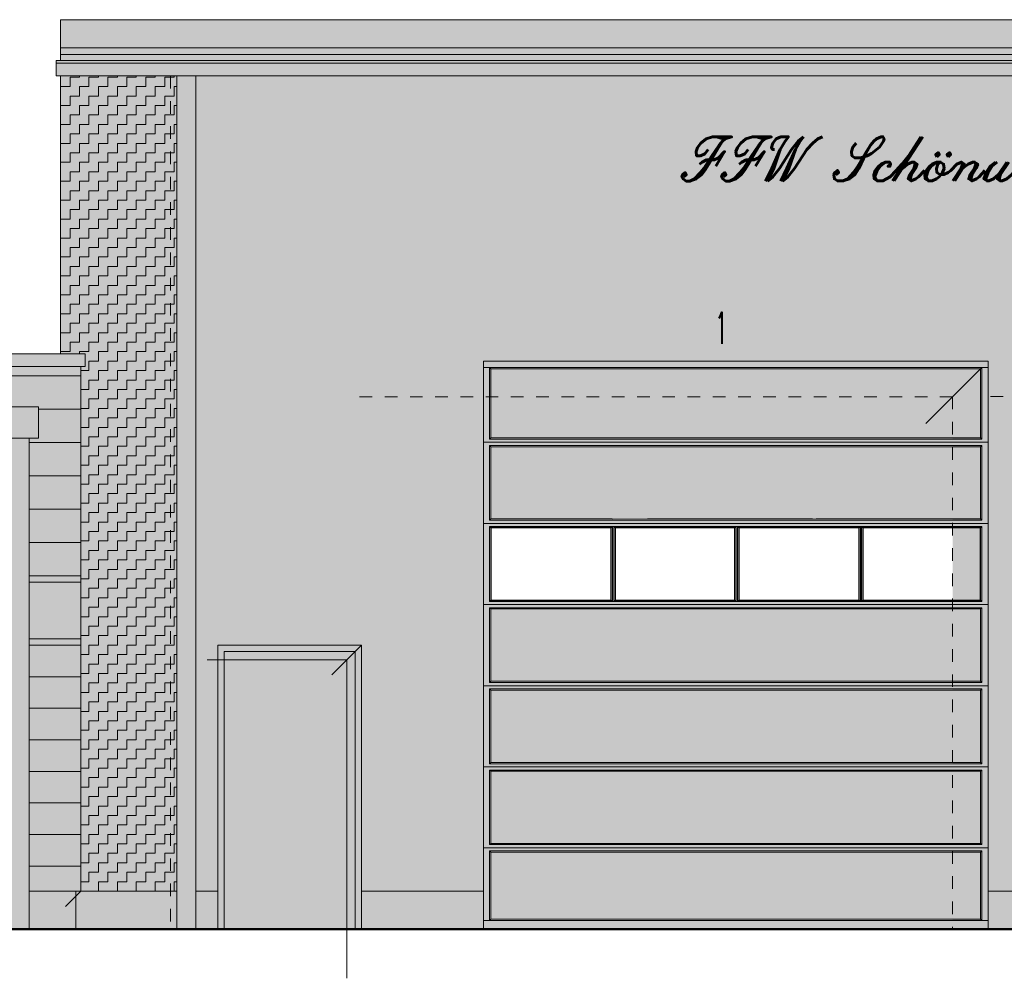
# Model space of a CAD drawing. Header units: metres. Extents: x 1169 to 1496, y -112 to 50.
# Tile 187 of 256: x 1467 to 1475, y -109 to -102. Entities that reach past the tile are written whole.
import ezdxf

# ---------------------------------------------------------------- set-up
doc = ezdxf.new("R2010")
doc.units = ezdxf.units.M
doc.header["$XCLIPFRAME"] = 2
doc.linetypes.add('AUSGEZOGEN', pattern=[0])
doc.linetypes.add('PUNKT2_S9', pattern=[0.0015, 0, -0.0015])
for name, color, linetype, lineweight in [('XR$5$Ansicht', 1, 'AUSGEZOGEN', 50), ('XR$5$Design', 4, 'AUSGEZOGEN', 13), ('XR$5$Filling', 4, 'AUSGEZOGEN', 13), ('XR$5$Muster', 4, 'AUSGEZOGEN', 13), ('XR$5$Schraffur', 4, 'AUSGEZOGEN', 13), ('XR$5$STANDARD_1', 7, 'AUSGEZOGEN', 25), ('XR$5$Wegeflächen', 4, 'AUSGEZOGEN', 13)]:
    doc.layers.add(name, color=color, linetype=linetype, lineweight=lineweight)
doc.styles.add('ROMANT', font='romant__.ttf')
doc.styles.add('SCRIPTC', font='scriptc_.ttf')
picture_1 = doc.add_image_def('image1.tif', size_in_pixel=(512, 512))
pattern_1 = [(90, (-0.15, 0.15), (-0.075, 0.075), [0.075, -0.075]), (180, (-0.15, 0.15), (-0.075, -0.075), [0.075, -0.075])]

msp = doc.modelspace()

# ---------------------------------------------------------------- hatches: boundary and pattern name
at = {"layer": 'XR$5$Filling', "linetype": 'AUSGEZOGEN', "lineweight": 13, "transparency": 33554687}
h = msp.add_hatch(dxfattribs=at)
h.set_pattern_fill('MUSTER', color=52, scale=0.075, angle=90, style=0, pattern_type=2)
h.set_pattern_definition(pattern_1)
h.paths.add_polyline_path([(1467.5254, -102.2147), (1467.5254, -104.4165), (1467.7198, -104.4165), (1467.7198, -104.5165), (1467.6854, -104.5165), (1467.6854, -108.6757), (1468.4469, -108.6757), (1468.4469, -102.2147)], flags=0)
h = msp.add_hatch(dxfattribs=at)
h.set_pattern_fill('MUSTER', color=52, scale=0.075, angle=90, style=0, pattern_type=2)
h.set_pattern_definition(pattern_1)
h.paths.add_polyline_path([(1467.5254, -102.2147), (1467.5254, -104.4165), (1467.7198, -104.4165), (1467.7198, -104.5165), (1467.6854, -104.5165), (1467.6854, -108.6757), (1468.4469, -108.6757), (1468.4469, -102.2147)], flags=0)
h = msp.add_hatch(dxfattribs=at)
h.set_pattern_fill('MUSTER', color=52, scale=0.075, angle=90, style=0, pattern_type=2)
h.set_pattern_definition(pattern_1)
h.paths.add_polyline_path([(1470.8754, -104.4757), (1474.8754, -104.4757), (1474.8754, -108.6757), (1475.8754, -108.6757), (1475.8754, -104.4757), (1479.8754, -104.4757), (1479.8754, -108.6757), (1480.8754, -108.6757), (1480.8754, -104.4757), (1484.8754, -104.4757), (1484.8754, -108.6757), (1485.334, -108.6757), (1485.334, -102.2147), (1468.5969, -102.2147), (1468.5969, -108.6757), (1468.7704, -108.6757), (1468.7704, -106.7257), (1469.9104, -106.7257), (1469.9104, -108.6757), (1470.8754, -108.6757)], flags=0)
h = msp.add_hatch(dxfattribs=at)
h.set_pattern_fill('MUSTER', color=52, scale=0.075, angle=90, style=0, pattern_type=2)
h.set_pattern_definition(pattern_1)
h.paths.add_polyline_path([(1470.8754, -104.4757), (1474.8754, -104.4757), (1474.8754, -108.6757), (1475.8754, -108.6757), (1475.8754, -104.4757), (1479.8754, -104.4757), (1479.8754, -108.6757), (1480.8754, -108.6757), (1480.8754, -104.4757), (1484.8754, -104.4757), (1484.8754, -108.6757), (1485.334, -108.6757), (1485.334, -102.2147), (1468.5969, -102.2147), (1468.5969, -108.6757), (1468.7704, -108.6757), (1468.7704, -106.7257), (1469.9104, -106.7257), (1469.9104, -108.6757), (1470.8754, -108.6757)], flags=0)
at = {"layer": 'XR$5$Filling', "linetype": 'AUSGEZOGEN', "lineweight": 200, "transparency": 33554687}
for points in [[(1474.8152, -105.0829), (1474.8152, -104.5359), (1473.8826, -104.5359), (1473.8547, -104.5359), (1472.898, -104.5359), (1472.87, -104.5359), (1472.381, -104.5359), (1470.9356, -104.5359), (1470.9356, -105.083), (1473.8536, -105.083), (1473.8536, -105.0829)], [(1472.6612, -105.153), (1470.9356, -105.153), (1470.9356, -105.7259), (1471.8954, -105.7259), (1471.8954, -105.726), (1474.8152, -105.7258), (1474.8152, -105.153), (1473.5654, -105.153), (1473.5654, -105.1529)], [(1474.8152, -106.439), (1472.1638, -106.4389), (1472.382, -106.4389), (1470.9356, -106.4389), (1470.9356, -107.0119), (1471.8955, -107.0119), (1471.8955, -107.0118), (1472.6612, -107.0119), (1474.8152, -107.0119)], [(1472.6612, -107.0819), (1470.9356, -107.0819), (1470.9356, -107.6548), (1471.8954, -107.6548), (1471.8954, -107.6549), (1472.1638, -107.6548), (1472.382, -107.6548), (1472.6612, -107.6548), (1474.8152, -107.6547), (1474.8152, -107.082)], [(1472.6612, -107.7248), (1470.9356, -107.7248), (1470.9356, -108.2961), (1471.8954, -108.2961), (1471.8954, -108.2961), (1474.8152, -108.296), (1474.8152, -107.7248), (1473.5654, -107.7248), (1473.5654, -107.7248)], [(1472.6612, -108.3661), (1470.9356, -108.3661), (1470.9356, -108.8958), (1474.8152, -108.8958), (1474.8152, -108.3661), (1473.5137, -108.3661), (1473.5137, -108.366)]]:
    msp.add_hatch(color=254, dxfattribs=at).paths.add_polyline_path(points)
at = {"layer": 'XR$5$Muster', "linetype": 'AUSGEZOGEN', "lineweight": 13, "transparency": 33554687}
for color, points in [(252, [(1486.4054, -101.7698), (1467.5254, -101.7698), (1467.5254, -101.992), (1486.4054, -101.992)]), (9, [(1467.5254, -101.992), (1467.5254, -102.0941), (1486.4054, -102.0941), (1486.4054, -101.992)]), (59, [(1468.3952, -108.6757), (1468.4469, -108.6757), (1468.4469, -102.2147), (1467.5254, -102.2147), (1467.5254, -102.2875), (1468.3952, -102.2875)]), (59, [(1485.334, -102.2147), (1468.5969, -102.2147), (1468.5969, -102.2875), (1485.2823, -102.2875), (1485.2823, -108.6757), (1485.334, -108.6757)]), (9, [(1467.7198, -104.5165), (1467.7198, -104.4165), (1440.551, -104.4165), (1440.551, -104.5165)]), (59, [(1474.5942, -108.9757), (1474.8754, -108.9757), (1474.8754, -104.4757), (1470.8754, -104.4757), (1470.8754, -104.7569), (1474.5942, -104.7569)]), (252, [(1467.051, -105.0865), (1467.351, -105.0865), (1467.351, -104.8365), (1467.051, -104.8365)]), (252, [(1467.051, -105.0865), (1467.351, -105.0865), (1467.351, -104.8365), (1467.051, -104.8365)]), (59, [(1469.793, -106.8431), (1469.793, -108.9757), (1469.9104, -108.9757), (1469.9104, -106.7257), (1468.7704, -106.7257), (1468.7704, -106.8431)]), (254, [(1468.8204, -108.9757), (1469.8604, -108.9757), (1469.8604, -106.7757), (1468.8204, -106.7757)]), (250, [(1467.276, -108.7157), (1467.6454, -108.7157), (1467.6454, -108.6757), (1467.276, -108.6757)]), (59, [(1468.4469, -108.7157), (1468.4469, -108.6757), (1467.6454, -108.6757), (1467.6454, -108.7157)]), (59, [(1468.5969, -108.6757), (1468.5969, -108.7157), (1468.7704, -108.7157), (1468.7704, -108.6757)]), (59, [(1470.8754, -108.7157), (1470.8754, -108.6757), (1469.9104, -108.6757), (1469.9104, -108.7157)]), (59, [(1475.8754, -108.7157), (1475.8754, -108.6757), (1474.8754, -108.6757), (1474.8754, -108.7157)]), (59, [(1468.4469, -108.9757), (1468.4469, -108.7157), (1468.3952, -108.7157), (1468.3952, -108.9757)])]:
    msp.add_hatch(color=color, dxfattribs=at).paths.add_polyline_path(points)
at = {"layer": 'XR$5$Muster', "linetype": 'AUSGEZOGEN', "lineweight": 13, "true_color": 0x383e42, "transparency": 33554687}
for points in [[(1467.5254, -101.992), (1467.5254, -102.0941), (1486.4054, -102.0941), (1486.4054, -101.992)], [(1467.7198, -104.5165), (1467.7198, -104.4165), (1440.551, -104.4165), (1440.551, -104.5165)]]:
    msp.add_hatch(color=250, dxfattribs=at).paths.add_polyline_path(points)
at = {"layer": 'XR$5$Muster', "linetype": 'AUSGEZOGEN', "lineweight": 25, "true_color": 0x383e42, "transparency": 33554687}
for points in [[(1467.4904, -102.2147), (1486.4404, -102.2147), (1486.4404, -102.0941), (1467.4904, -102.0941)], [(1467.5254, -104.4165), (1467.7198, -104.4165), (1467.7198, -104.5165), (1467.7198, -104.5165), (1467.6854, -104.5165), (1467.6854, -104.5165), (1467.6854, -108.6757), (1468.4469, -108.6757), (1468.4469, -102.2147), (1467.5254, -102.2147)], [(1470.8754, -108.6757), (1470.8754, -104.4757), (1474.8754, -104.4757), (1474.8754, -108.6757), (1475.8754, -108.6757), (1475.8754, -104.4757), (1479.8754, -104.4757), (1479.8754, -108.6757), (1480.8754, -108.6757), (1480.8754, -104.4757), (1484.8754, -104.4757), (1484.8754, -108.6757), (1485.334, -108.6757), (1485.334, -102.2147), (1468.5969, -102.2147), (1468.5969, -108.6757), (1468.7704, -108.6757), (1468.7704, -106.7257), (1469.9104, -106.7257), (1469.9104, -108.6757)], [(1440.551, -104.5165), (1467.7198, -104.5165), (1467.7198, -104.4165), (1440.551, -104.4165)], [(1468.7704, -108.9757), (1469.9104, -108.9757), (1469.9104, -106.7257), (1468.7704, -106.7257)], [(1467.6454, -108.6757), (1467.6454, -108.9757), (1468.4469, -108.9757), (1468.4469, -108.6757)], [(1468.7704, -108.6757), (1468.5969, -108.6757), (1468.5969, -108.9757), (1468.7704, -108.9757)], [(1470.8754, -108.9757), (1470.8754, -108.6757), (1469.9104, -108.6757), (1469.9104, -108.9757)], [(1474.8754, -108.9757), (1475.8754, -108.9757), (1475.8754, -108.6757), (1474.8754, -108.6757)]]:
    msp.add_hatch(color=250, dxfattribs=at).paths.add_polyline_path(points)
at = {"layer": 'XR$5$Muster', "linetype": 'AUSGEZOGEN', "lineweight": 13, "transparency": 33554687}
h = msp.add_hatch(color=7, dxfattribs=at)
h.set_gradient(color1=(199, 199, 199), color2=(48, 48, 48), one_color=1, name='INVCYLINDER')
h.paths.add_polyline_path([(1468.4469, -108.9757), (1468.5969, -108.9757), (1468.5969, -102.2147), (1468.4469, -102.2147)], flags=0)
h = msp.add_hatch(color=7, dxfattribs=at)
h.set_gradient(color1=(199, 199, 199), color2=(48, 48, 48), one_color=1, name='INVCYLINDER')
h.paths.add_polyline_path([(1468.4469, -108.9757), (1468.5969, -108.9757), (1468.5969, -102.2147), (1468.4469, -102.2147)], flags=0)
at = {"layer": 'XR$5$Muster', "linetype": 'AUSGEZOGEN', "lineweight": 25, "true_color": 0x383e42, "transparency": 33554687}
h = msp.add_hatch(color=250, dxfattribs=at)
h.paths.add_polyline_path([(1474.8754, -108.9757), (1474.8754, -104.4757), (1470.8754, -104.4757), (1470.8754, -108.9757)])
h.paths.add_polyline_path([(1470.9254, -104.5257), (1474.8254, -104.5257), (1474.8254, -105.0931), (1470.9254, -105.0931)], flags=16)
h.paths.add_polyline_path([(1474.8254, -105.7361), (1470.9254, -105.7361), (1470.9254, -105.1428), (1474.8254, -105.1428)], flags=16)
h.paths.add_polyline_path([(1470.9254, -105.7858), (1474.8254, -105.7858), (1474.8254, -106.3791), (1470.9254, -106.3791)], flags=16)
h.paths.add_polyline_path([(1474.8254, -108.3559), (1474.8254, -108.906), (1470.9254, -108.906), (1470.9254, -108.3559)], flags=16)
h.paths.add_polyline_path([(1470.9254, -108.3062), (1470.9254, -107.7147), (1474.8254, -107.7147), (1474.8254, -108.3062)], flags=16)
h.paths.add_polyline_path([(1474.8254, -107.665), (1470.9254, -107.665), (1470.9254, -107.0717), (1474.8254, -107.0717)], flags=16)
h.paths.add_polyline_path([(1474.8254, -107.022), (1470.9254, -107.022), (1470.9254, -106.4287), (1474.8254, -106.4287)], flags=16)
at = {"layer": 'XR$5$Muster', "linetype": 'AUSGEZOGEN', "lineweight": 13, "true_color": 0x3d3635, "transparency": 33554687}
for points in [[(1440.5854, -104.5917), (1467.6854, -104.5917), (1467.6854, -104.5165), (1440.5854, -104.5165)], [(1440.5854, -104.8557), (1440.9199, -104.8557), (1440.9199, -104.8365), (1441.2199, -104.8365), (1441.2199, -104.8557), (1454.2234, -104.8557), (1454.2234, -104.8365), (1454.5234, -104.8365), (1454.5234, -104.8557), (1467.051, -104.8557), (1467.051, -104.8365), (1467.351, -104.8365), (1467.351, -104.8557), (1467.6854, -104.8557), (1467.6854, -104.5917), (1440.5854, -104.5917)], [(1467.6854, -106.2257), (1467.6854, -106.1757), (1467.276, -106.1757), (1467.276, -106.2257)], [(1467.6854, -106.6757), (1467.6854, -106.2257), (1467.276, -106.2257), (1467.276, -106.6757)], [(1467.276, -106.7257), (1467.6854, -106.7257), (1467.6854, -106.6757), (1467.276, -106.6757)], [(1467.6854, -107.7257), (1467.6854, -107.4757), (1467.276, -107.4757), (1467.276, -107.7257)], [(1467.6854, -108.6757), (1467.6854, -108.4757), (1467.276, -108.4757), (1467.276, -108.6757)]]:
    msp.add_hatch(color=250, dxfattribs=at).paths.add_polyline_path(points)
at = {"layer": 'XR$5$Muster', "linetype": 'AUSGEZOGEN', "lineweight": 13, "true_color": 0x9b2221, "transparency": 33554687}
for points in [[(1467.276, -105.0865), (1467.276, -105.1197), (1467.6854, -105.1197), (1467.6854, -104.8557), (1467.351, -104.8557), (1467.351, -105.0865)], [(1467.6854, -106.1757), (1467.6854, -105.9117), (1467.276, -105.9117), (1467.276, -106.1757)], [(1467.276, -106.9757), (1467.6854, -106.9757), (1467.6854, -106.7257), (1467.276, -106.7257)], [(1467.6854, -107.9757), (1467.6854, -107.7257), (1467.276, -107.7257), (1467.276, -107.9757)]]:
    msp.add_hatch(color=24, dxfattribs=at).paths.add_polyline_path(points)
at = {"layer": 'XR$5$Muster', "linetype": 'AUSGEZOGEN', "lineweight": 13, "transparency": 33554687}
h = msp.add_hatch(color=7, dxfattribs=at)
h.set_gradient(color1=(199, 199, 199), color2=(48, 48, 48), one_color=1, name='INVCYLINDER')
h.paths.add_polyline_path([(1467.126, -108.9757), (1467.276, -108.9757), (1467.276, -105.0865), (1467.126, -105.0865)], flags=0)
h = msp.add_hatch(color=7, dxfattribs=at)
h.set_gradient(color1=(199, 199, 199), color2=(48, 48, 48), one_color=1, name='INVCYLINDER')
h.paths.add_polyline_path([(1467.126, -108.9757), (1467.276, -108.9757), (1467.276, -105.0865), (1467.126, -105.0865)], flags=0)
at = {"layer": 'XR$5$Muster', "linetype": 'AUSGEZOGEN', "lineweight": 13, "true_color": 0xba481b, "transparency": 33554687}
for points in [[(1467.276, -105.3837), (1467.6854, -105.3837), (1467.6854, -105.1197), (1467.276, -105.1197)], [(1467.276, -105.9117), (1467.6854, -105.9117), (1467.6854, -105.6477), (1467.276, -105.6477)], [(1467.6854, -107.2257), (1467.6854, -106.9757), (1467.276, -106.9757), (1467.276, -107.2257)], [(1467.276, -108.2257), (1467.6854, -108.2257), (1467.6854, -107.9757), (1467.276, -107.9757)]]:
    msp.add_hatch(color=22, dxfattribs=at).paths.add_polyline_path(points)
at = {"layer": 'XR$5$Muster', "linetype": 'AUSGEZOGEN', "lineweight": 13, "true_color": 0xe49e22, "transparency": 33554687}
for points in [[(1467.6854, -105.6477), (1467.6854, -105.3837), (1467.276, -105.3837), (1467.276, -105.6477)], [(1467.6854, -107.4757), (1467.6854, -107.2257), (1467.276, -107.2257), (1467.276, -107.4757)], [(1467.6854, -108.4757), (1467.6854, -108.2257), (1467.276, -108.2257), (1467.276, -108.4757)]]:
    msp.add_hatch(color=42, dxfattribs=at).paths.add_polyline_path(points)
at = {"layer": 'XR$5$Muster', "linetype": 'AUSGEZOGEN', "lineweight": 25, "true_color": 0x3d3635, "transparency": 33554687}
msp.add_hatch(color=250, dxfattribs=at).paths.add_polyline_path([(1467.6454, -108.9757), (1467.6454, -108.6757), (1467.276, -108.6757), (1467.276, -108.9757)])
at = {"layer": 'XR$5$STANDARD_1', "linetype": 'AUSGEZOGEN', "lineweight": 25, "true_color": 0xa72920, "transparency": 33554687}
for points in [[(1474.8152, -104.5359), (1470.9356, -104.5359), (1470.9356, -105.083), (1474.8152, -105.083)], [(1474.8152, -105.7259), (1474.8152, -105.153), (1470.9356, -105.153), (1470.9356, -105.7259)], [(1474.8152, -106.439), (1470.9356, -106.439), (1470.9356, -107.0118), (1474.8152, -107.0118)], [(1470.9356, -107.082), (1470.9356, -107.6548), (1474.8152, -107.6548), (1474.8152, -107.082)], [(1474.8152, -107.7247), (1470.9356, -107.7247), (1470.9356, -108.2961), (1474.8152, -108.2961)], [(1470.9356, -108.3661), (1470.9356, -108.8958), (1474.8152, -108.8958), (1474.8152, -108.3661)]]:
    msp.add_hatch(color=24, dxfattribs=at).paths.add_polyline_path(points)

# ---------------------------------------------------------------- linework, layer by layer
at = {"layer": 'XR$5$Ansicht', "color": 4, "linetype": 'AUSGEZOGEN', "lineweight": 13, "transparency": 33554687}
for p, q in [((1467.5254, -101.7698), (1467.5254, -102.0941)), ((1486.4054, -101.7698), (1467.5254, -101.7698)), ((1486.4054, -101.992), (1467.5254, -101.992)), ((1486.4054, -102.0448), (1467.5254, -102.0448)), ((1486.4404, -102.0941), (1467.4904, -102.0941)), ((1467.4904, -102.0941), (1467.4904, -102.2147)), ((1486.4404, -102.1152), (1467.4904, -102.1152)), ((1486.4404, -102.2147), (1467.4904, -102.2147)), ((1467.5254, -102.2147), (1467.5254, -104.4165)), ((1468.4469, -108.9757), (1468.4469, -102.2147)), ((1468.5969, -108.9757), (1468.5969, -102.2147)), ((1467.7198, -104.4165), (1440.551, -104.4165)), ((1467.7198, -104.4165), (1467.7198, -104.5165)), ((1474.8754, -104.4757), (1470.8754, -104.4757)), ((1470.8754, -104.4757), (1470.8754, -108.9757)), ((1474.8754, -104.4757), (1474.8754, -108.9757)), ((1440.551, -104.5165), (1467.7198, -104.5165)), ((1467.6854, -108.6757), (1467.6854, -104.5165)), ((1467.276, -108.9757), (1467.276, -105.0865)), ((1468.7704, -108.9757), (1468.7704, -106.7257)), ((1468.7704, -106.7257), (1469.9104, -106.7257)), ((1469.9104, -108.9757), (1469.9104, -106.7257)), ((1468.8204, -108.9757), (1468.8204, -106.7757)), ((1468.8204, -106.7757), (1469.8604, -106.7757)), ((1469.8604, -108.9757), (1469.8604, -106.7757)), ((1467.6854, -108.6757), (1467.276, -108.6757)), ((1467.6454, -108.6757), (1467.6454, -108.9757)), ((1467.6854, -108.6757), (1468.4469, -108.6757)), ((1468.5969, -108.6757), (1468.7704, -108.6757)), ((1469.9104, -108.6757), (1470.8754, -108.6757)), ((1474.8754, -108.6757), (1475.8754, -108.6757))]:
    msp.add_line(p, q, dxfattribs=at)
at = {"layer": 'XR$5$Ansicht', "color": 7, "linetype": 'PUNKT2_S9', "lineweight": 13, "transparency": 33554687}
msp.add_line((1468.3952, -102.2147), (1468.3952, -108.9757), dxfattribs=at)
at = {"layer": 'XR$5$Ansicht', "color": 35, "linetype": 'AUSGEZOGEN', "lineweight": 13, "transparency": 33554687}
for p, q in [((1474.8254, -104.5257), (1474.3821, -104.9691)), ((1469.9104, -106.7257), (1469.6757, -106.9605)), ((1469.793, -106.8431), (1468.686, -106.8431)), ((1469.793, -106.8431), (1469.793, -109.3651)), ((1467.6854, -108.6757), (1467.5652, -108.7959))]:
    msp.add_line(p, q, dxfattribs=at)
at = {"layer": 'XR$5$Ansicht', "color": 52, "linetype": 'AUSGEZOGEN', "lineweight": 13, "transparency": 33554687}
for p, q in [((1467.6854, -104.5917), (1440.5854, -104.5917)), ((1467.6854, -104.8557), (1467.351, -104.8557)), ((1467.6854, -105.1197), (1467.276, -105.1197)), ((1467.6854, -105.3837), (1467.276, -105.3837)), ((1467.6854, -105.6477), (1467.276, -105.6477)), ((1467.6854, -105.9117), (1467.276, -105.9117)), ((1467.6854, -106.1757), (1467.276, -106.1757)), ((1467.6854, -106.2257), (1467.276, -106.2257)), ((1467.6854, -106.6757), (1467.276, -106.6757)), ((1467.6854, -106.7257), (1467.276, -106.7257)), ((1467.6854, -106.9757), (1467.276, -106.9757)), ((1467.6854, -107.2257), (1467.276, -107.2257)), ((1467.6854, -107.4757), (1467.276, -107.4757)), ((1467.6854, -107.7257), (1467.276, -107.7257)), ((1467.6854, -107.9757), (1467.276, -107.9757)), ((1467.6854, -108.2257), (1467.276, -108.2257)), ((1467.6854, -108.4757), (1467.276, -108.4757))]:
    msp.add_line(p, q, dxfattribs=at)
at = {"layer": 'XR$5$Ansicht', "color": 4, "linetype": 'PUNKT2_S9', "lineweight": 13, "transparency": 33554687}
for p, q in [((1474.5942, -104.7569), (1469.8292, -104.7569)), ((1474.5942, -104.7569), (1474.5942, -108.9757)), ((1479.595, -104.7562), (1474.83, -104.7562))]:
    msp.add_line(p, q, dxfattribs=at)
at = {"layer": 'XR$5$Ansicht', "color": 4, "linetype": 'AUSGEZOGEN', "lineweight": 13, "transparency": 33554687}
msp.add_lwpolyline([(1467.351, -105.0865), (1467.051, -105.0865), (1467.051, -104.8365), (1467.351, -104.8365), (1467.351, -105.0865)], close=True, dxfattribs=at)
at = {"layer": 'XR$5$Schraffur', "color": 1, "linetype": 'AUSGEZOGEN', "lineweight": 13, "transparency": 33554687}
for p, q in [((1472.382, -104.5257), (1470.8754, -104.5257)), ((1470.9356, -104.5359), (1470.9254, -104.5257)), ((1470.9254, -104.5257), (1470.9254, -105.0931)), ((1470.9356, -104.5359), (1470.9356, -105.083)), ((1474.8152, -104.5359), (1470.9356, -104.5359)), ((1474.8754, -104.5257), (1472.382, -104.5257)), ((1472.869, -104.5359), (1472.382, -104.5359)), ((1473.8536, -104.5359), (1472.899, -104.5359)), ((1474.8152, -104.5359), (1473.8836, -104.5359)), ((1474.8152, -104.5359), (1474.8254, -104.5257)), ((1474.8152, -105.083), (1474.8152, -104.5359)), ((1474.8254, -104.5257), (1474.8254, -105.0931)), ((1470.9356, -105.083), (1470.9254, -105.0931)), ((1470.9254, -105.0931), (1472.382, -105.0931)), ((1474.8152, -105.083), (1470.9356, -105.083)), ((1472.869, -105.083), (1471.9189, -105.083)), ((1472.382, -105.083), (1472.1772, -105.083)), ((1472.869, -105.083), (1472.382, -105.083)), ((1472.382, -105.0931), (1474.8254, -105.0931)), ((1473.8536, -105.0829), (1472.899, -105.083)), ((1473.4837, -105.083), (1472.899, -105.083)), ((1473.8536, -105.083), (1473.5654, -105.083)), ((1474.8152, -105.0829), (1473.8836, -105.0829)), ((1474.8153, -105.083), (1473.8836, -105.083)), ((1474.8152, -105.0829), (1474.8254, -105.0931)), ((1470.8754, -105.118), (1472.382, -105.118)), ((1470.9356, -105.153), (1470.9254, -105.1428)), ((1470.9254, -105.1428), (1472.382, -105.1428)), ((1470.9254, -105.1428), (1470.9254, -105.5999)), ((1470.9254, -105.1428), (1470.9254, -105.3599)), ((1470.9356, -105.153), (1470.9356, -105.3497)), ((1471.8955, -105.153), (1470.9356, -105.153)), ((1470.9356, -105.153), (1470.9356, -105.7259)), ((1474.8154, -105.1529), (1471.8954, -105.153)), ((1472.382, -105.153), (1472.1772, -105.153)), ((1472.382, -105.118), (1474.8754, -105.118)), ((1472.382, -105.1428), (1474.8254, -105.1428)), ((1473.4837, -105.153), (1472.382, -105.153)), ((1474.8153, -105.153), (1473.5654, -105.153)), ((1474.8152, -105.153), (1474.8254, -105.1428)), ((1474.8152, -105.3497), (1474.8152, -105.1529)), ((1474.8152, -105.7259), (1474.8152, -105.153)), ((1474.8254, -105.1428), (1474.8254, -105.5999)), ((1474.8254, -105.1428), (1474.8254, -105.3599)), ((1470.9254, -105.4096), (1470.9254, -105.7361)), ((1474.8254, -105.4096), (1474.8254, -105.7361)), ((1470.9356, -105.7259), (1470.9254, -105.7361)), ((1471.8954, -105.7259), (1470.9356, -105.7259)), ((1474.8153, -105.7258), (1471.8954, -105.726)), ((1473.4837, -105.7259), (1472.1772, -105.7259)), ((1474.8154, -105.7259), (1473.5137, -105.7259)), ((1474.8152, -105.7258), (1474.8254, -105.736)), ((1470.8754, -105.7609), (1472.1772, -105.7609)), ((1470.9254, -105.7361), (1472.1772, -105.7361)), ((1470.9356, -105.796), (1470.9254, -105.7858)), ((1470.9254, -105.7858), (1472.1772, -105.7858)), ((1470.9254, -105.7858), (1470.9254, -106.3791)), ((1470.9356, -105.7959), (1470.9356, -106.3689)), ((1471.8889, -105.7959), (1470.9356, -105.7959)), ((1471.8889, -105.796), (1471.8889, -106.3689)), ((1471.8991, -105.7858), (1471.8991, -106.3791)), ((1471.9087, -105.7858), (1471.9087, -106.3791)), ((1472.869, -105.7959), (1471.9189, -105.796)), ((1471.9189, -105.796), (1471.9189, -106.3689)), ((1472.1772, -105.7361), (1474.8254, -105.7361)), ((1472.1772, -105.7609), (1474.8754, -105.7609)), ((1472.1772, -105.7858), (1474.8254, -105.7858)), ((1472.869, -105.7959), (1472.1772, -105.7959)), ((1472.869, -105.7959), (1472.869, -106.3689)), ((1472.8792, -105.7858), (1472.8792, -106.3791)), ((1472.8888, -105.7858), (1472.8888, -106.3791)), ((1472.899, -105.7959), (1472.899, -106.3689)), ((1473.4837, -105.7959), (1472.899, -105.7959)), ((1473.8536, -105.7959), (1472.899, -105.7959)), ((1473.8536, -105.7959), (1473.5137, -105.7959)), ((1473.8536, -105.7959), (1473.8536, -106.3689)), ((1473.8638, -105.7858), (1473.8638, -106.3791)), ((1473.8734, -105.7858), (1473.8734, -106.3791)), ((1474.8152, -105.7958), (1473.8836, -105.7959)), ((1473.8836, -105.7959), (1473.8836, -106.3689)), ((1474.8153, -105.7959), (1473.8836, -105.7959)), ((1474.8152, -105.796), (1474.8254, -105.7858)), ((1474.8152, -106.3689), (1474.8152, -105.7958)), ((1474.8254, -105.7858), (1474.8254, -106.3791)), ((1470.9254, -106.1836), (1470.9254, -106.3739)), ((1470.9356, -106.1937), (1470.9356, -106.3637)), ((1474.8152, -106.3637), (1474.8152, -106.1937)), ((1474.8152, -106.369), (1474.8152, -106.1938)), ((1474.8254, -106.1836), (1474.8254, -106.3739)), ((1470.9254, -106.2636), (1470.9254, -106.3791)), ((1470.9356, -106.2737), (1470.9356, -106.3689)), ((1474.8254, -106.2636), (1474.8254, -106.3791)), ((1470.8754, -106.4039), (1472.382, -106.4039)), ((1470.9356, -106.3689), (1470.9254, -106.3791)), ((1470.9254, -106.3791), (1472.382, -106.3791)), ((1470.9356, -106.4389), (1470.9254, -106.4287)), ((1470.9254, -106.4287), (1472.382, -106.4287)), ((1470.9254, -106.4287), (1470.9254, -107.022)), ((1471.8889, -106.3689), (1470.9356, -106.3689)), ((1472.869, -106.3689), (1471.9189, -106.3689)), ((1472.382, -106.3689), (1472.1772, -106.3689)), ((1472.869, -106.3689), (1472.382, -106.3689)), ((1472.382, -106.3791), (1474.8254, -106.3791)), ((1472.382, -106.4039), (1474.8754, -106.4039)), ((1472.382, -106.4287), (1474.8254, -106.4287)), ((1473.4837, -106.3689), (1472.8989, -106.3689)), ((1473.8537, -106.369), (1472.8989, -106.3689)), ((1473.8536, -106.3689), (1473.5654, -106.3689)), ((1474.8154, -106.369), (1473.8835, -106.369)), ((1474.8153, -106.3689), (1473.8836, -106.3689)), ((1474.8152, -106.3689), (1474.8254, -106.3791)), ((1474.8152, -106.4389), (1474.8254, -106.4287)), ((1474.8254, -106.4287), (1474.8254, -107.022)), ((1471.8954, -106.4389), (1470.9356, -106.4389)), ((1470.9356, -106.4389), (1470.9356, -107.0119)), ((1474.8152, -106.439), (1471.8954, -106.4389)), ((1472.382, -106.4389), (1472.1772, -106.4389)), ((1473.4837, -106.4389), (1472.382, -106.4389)), ((1474.8153, -106.4389), (1473.5654, -106.4389)), ((1474.8152, -107.0119), (1474.8152, -106.4389)), ((1470.8754, -107.0469), (1472.1772, -107.0469)), ((1470.9356, -107.0118), (1470.9254, -107.022)), ((1470.9254, -107.022), (1472.1772, -107.022)), ((1471.8955, -107.0119), (1470.9356, -107.0119)), ((1474.8152, -107.012), (1471.8954, -107.0118)), ((1473.4837, -107.0119), (1472.1772, -107.0119)), ((1472.1772, -107.022), (1474.8254, -107.022)), ((1472.1772, -107.0469), (1474.8754, -107.0469)), ((1474.8153, -107.0119), (1473.5137, -107.0119)), ((1474.8152, -107.0118), (1474.8254, -107.022)), ((1470.9356, -107.0819), (1470.9254, -107.0717)), ((1470.9254, -107.0717), (1472.1772, -107.0717)), ((1470.9254, -107.0717), (1470.9254, -107.665)), ((1471.8954, -107.0819), (1470.9356, -107.0819)), ((1470.9356, -107.0819), (1470.9356, -107.6548)), ((1474.8153, -107.082), (1471.8954, -107.0818)), ((1472.1772, -107.0717), (1474.8254, -107.0717)), ((1473.4837, -107.0819), (1472.1772, -107.0819)), ((1474.8154, -107.0819), (1473.5137, -107.0819)), ((1474.8152, -107.082), (1474.8254, -107.0718)), ((1474.8152, -107.6548), (1474.8152, -107.0819)), ((1474.8254, -107.0717), (1474.8254, -107.665)), ((1470.9356, -107.6548), (1470.9254, -107.665)), ((1470.9254, -107.665), (1472.382, -107.665)), ((1471.8954, -107.6548), (1470.9356, -107.6548)), ((1474.8152, -107.6547), (1471.8954, -107.6549)), ((1472.382, -107.6548), (1472.1772, -107.6548)), ((1473.4837, -107.6548), (1472.382, -107.6548)), ((1472.382, -107.665), (1474.8254, -107.665)), ((1474.8153, -107.6548), (1473.5654, -107.6548)), ((1474.8152, -107.6548), (1474.8254, -107.665)), ((1470.8754, -107.6898), (1472.382, -107.6898)), ((1470.9356, -107.7249), (1470.9254, -107.7147)), ((1470.9254, -107.7147), (1472.382, -107.7147)), ((1470.9254, -107.7147), (1470.9254, -107.8419)), ((1470.9254, -107.7147), (1470.9254, -108.3062)), ((1471.8955, -107.7248), (1470.9356, -107.7248)), ((1470.9356, -107.7248), (1470.9356, -107.8317)), ((1470.9356, -107.7248), (1470.9356, -108.2961)), ((1474.8154, -107.7247), (1471.8954, -107.7249)), ((1472.382, -107.7248), (1472.1772, -107.7248)), ((1472.382, -107.6898), (1474.8754, -107.6898)), ((1472.382, -107.7147), (1474.8254, -107.7147)), ((1473.4837, -107.7248), (1472.382, -107.7248)), ((1474.8153, -107.7248), (1473.5654, -107.7248)), ((1474.8152, -107.7249), (1474.8254, -107.7147)), ((1474.8152, -107.8318), (1474.8152, -107.7247)), ((1474.8152, -108.2961), (1474.8152, -107.7247)), ((1474.8254, -107.7147), (1474.8254, -107.8419)), ((1474.8254, -107.7147), (1474.8254, -108.3062)), ((1470.9356, -108.2961), (1470.9254, -108.3062)), ((1470.9254, -108.3062), (1472.1772, -108.3062)), ((1471.8954, -108.2961), (1470.9356, -108.2961)), ((1474.8153, -108.296), (1471.8954, -108.2961)), ((1473.4837, -108.2961), (1472.1772, -108.2961)), ((1472.1772, -108.3062), (1474.8254, -108.3062)), ((1474.8154, -108.2961), (1473.5137, -108.2961)), ((1474.8152, -108.2959), (1474.8254, -108.3061)), ((1470.8754, -108.3311), (1472.1772, -108.3311)), ((1470.9356, -108.3661), (1470.9254, -108.3559)), ((1470.9254, -108.3559), (1472.1772, -108.3559)), ((1470.9254, -108.3559), (1470.9254, -108.906)), ((1471.8955, -108.3661), (1470.9356, -108.3661)), ((1470.9356, -108.3661), (1470.9356, -108.8958)), ((1474.8152, -108.366), (1471.8954, -108.3661)), ((1472.1772, -108.3311), (1474.8754, -108.3311)), ((1472.1772, -108.3559), (1474.8254, -108.3559)), ((1473.4837, -108.3661), (1472.1772, -108.3661)), ((1474.8153, -108.3661), (1473.5137, -108.3661)), ((1474.8152, -108.3661), (1474.8254, -108.3559)), ((1474.8152, -108.8958), (1474.8152, -108.366)), ((1474.8254, -108.3559), (1474.8254, -108.906)), ((1472.1772, -108.906), (1470.8754, -108.906)), ((1474.8754, -108.906), (1470.8754, -108.906)), ((1470.9356, -108.8958), (1470.9254, -108.906)), ((1471.8954, -108.8958), (1470.9356, -108.8958)), ((1474.8152, -108.8958), (1471.8954, -108.8958)), ((1473.4837, -108.8958), (1472.1772, -108.8958)), ((1474.8754, -108.906), (1472.1772, -108.906)), ((1474.8152, -108.8958), (1473.5654, -108.8958)), ((1474.8152, -108.8958), (1474.8254, -108.906))]:
    msp.add_line(p, q, dxfattribs=at)
at = {"layer": 'XR$5$STANDARD_1', "color": 35, "linetype": 'AUSGEZOGEN', "lineweight": 13, "transparency": 33554687}
for p, q in [((1471.8889, -105.796), (1471.8991, -105.7858)), ((1471.9189, -105.796), (1471.9087, -105.7858)), ((1472.869, -105.7959), (1472.8792, -105.7858)), ((1472.899, -105.7959), (1472.8888, -105.7858)), ((1473.8536, -105.7959), (1473.8638, -105.7857)), ((1473.8836, -105.7959), (1473.8735, -105.7857)), ((1471.8889, -106.3689), (1471.899, -106.3791)), ((1471.9087, -106.3791), (1471.9188, -106.3689)), ((1472.869, -106.3689), (1472.8792, -106.3791)), ((1472.8888, -106.3791), (1472.8989, -106.3689)), ((1473.8536, -106.3689), (1473.8638, -106.3791)), ((1473.8734, -106.3791), (1473.8836, -106.3689))]:
    msp.add_line(p, q, dxfattribs=at)
at = {"layer": 'XR$5$Wegeflächen', "color": 1, "linetype": 'AUSGEZOGEN', "lineweight": 50, "transparency": 33554687}
msp.add_line((1436.8463, -108.9757), (1491.725, -108.9757), dxfattribs=at)

# ---------------------------------------------------------------- texts
at = {"layer": 'XR$5$STANDARD_1', "color": 1, "linetype": 'AUSGEZOGEN', "lineweight": 13, "transparency": 33554687, "attachment_point": 7, "rotation": 0.0189}
for s, insert, char_height, width, style in [('\\W1.00;\\Q19.0;FFW Schönwalde-Dorf', (1472.4222, -103.2482), 0.35, 5.20854, 'SCRIPTC'), ('\\W0.40;1', (1472.7178, -104.3368), 0.25, 0.154151, 'ROMANT')]:
    msp.add_mtext(s, dxfattribs=dict(at, insert=insert, char_height=char_height, width=width, style=style))

# ---------------------------------------------------------------- pictures from other files: only their frames are drawn
at = {"layer": 'XR$5$Design', "color": 7, "linetype": 'AUSGEZOGEN', "lineweight": 25, "transparency": 33554687}
image = msp.add_image(picture_1, insert=(1470.9356, -106.3689), size_in_units=(0.9533, 0.573), dxfattribs=at)
image.set_boundary_path([(-0.5, 511.5), (511.5, 511.5), (511.5, -0.5), (-0.5, -0.5), (-0.5, 511.5)])
image = msp.add_image(picture_1, insert=(1470.9356, -106.3689), size_in_units=(0.9533, 0.573), dxfattribs=at)
image.set_boundary_path([(-0.5, 511.5), (511.5, 511.5), (511.5, -0.5), (-0.5, -0.5), (-0.5, 511.5)])
image = msp.add_image(picture_1, insert=(1471.9189, -106.3689), size_in_units=(0.9501, 0.573), dxfattribs=at)
image.set_boundary_path([(-0.5, -0.46), (-0.5, 511.46), (399.52, 511.5), (511.5, 511.5), (511.5, -0.5), (399.52, -0.5), (-0.5, -0.46)])
image = msp.add_image(picture_1, insert=(1471.9189, -106.3689), size_in_units=(0.9501, 0.573), dxfattribs=at)
image.set_boundary_path([(-0.5, -0.46), (-0.5, 511.46), (399.52, 511.5), (511.5, 511.5), (511.5, -0.5), (399.52, -0.5), (-0.5, -0.46)])
image = msp.add_image(picture_1, insert=(1472.899, -106.369), size_in_units=(0.9547, 0.5731), dxfattribs=at)
image.set_boundary_path([(-0.5, -0.47), (-0.5, -0.46), (-0.49, -0.46), (-0.49, 511.44), (313.1, 511.44), (313.1, 511.48), (511.5, 511.5), (511.5, 511.44), (511.49, 511.44), (511.49, -0.46), (329.19, -0.46), (329.19, -0.5), (-0.5, -0.47)])
image = msp.add_image(picture_1, insert=(1472.899, -106.369), size_in_units=(0.9547, 0.5731), dxfattribs=at)
image.set_boundary_path([(-0.5, -0.47), (-0.5, -0.46), (-0.49, -0.46), (-0.49, 511.44), (313.1, 511.44), (313.1, 511.48), (511.5, 511.5), (511.5, 511.44), (511.49, 511.44), (511.49, -0.46), (329.19, -0.46), (329.19, -0.5), (-0.5, -0.47)])
image = msp.add_image(picture_1, insert=(1473.8836, -106.3689), size_in_units=(0.9316, 0.573), dxfattribs=at)
image.set_boundary_path([(-0.5, 511.5), (511.5, 511.5), (511.5, -0.5), (-0.5, -0.5), (-0.5, 511.5)])
image = msp.add_image(picture_1, insert=(1473.8836, -106.3689), size_in_units=(0.9316, 0.573), dxfattribs=at)
image.set_boundary_path([(-0.5, 511.5), (511.5, 511.5), (511.5, -0.5), (-0.5, -0.5), (-0.5, 511.5)])

doc.saveas('drawing.dxf')
